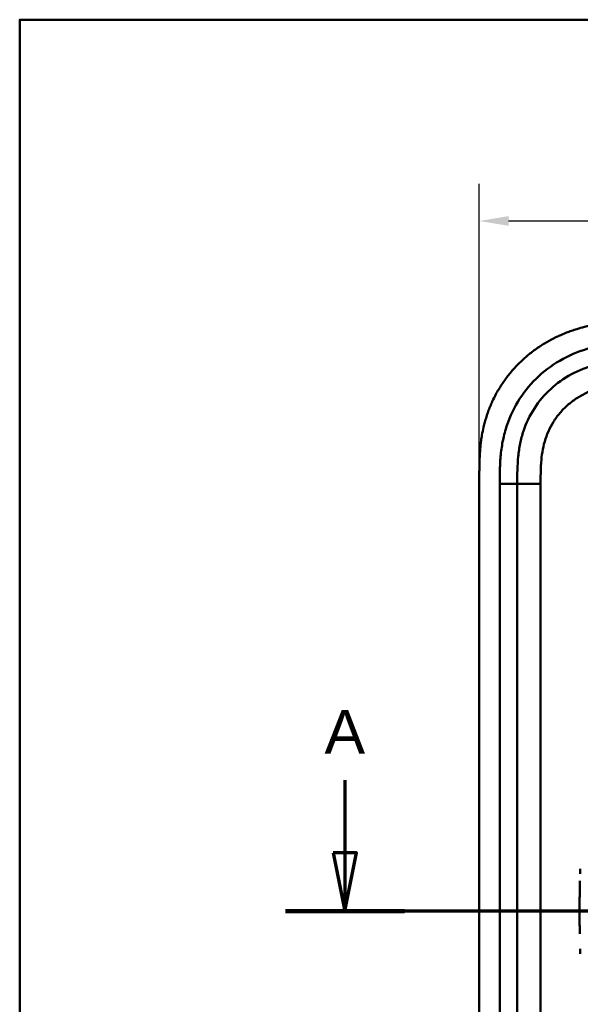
# Model space of a CAD drawing. Header units: millimetres. Extents: x 20 to 833, y 20 to 574.
# Tile 8 of 12: x 20 to 116, y 405 to 574. Entities that reach past the tile are written whole.
import ezdxf

# ---------------------------------------------------------------- set-up
doc = ezdxf.new("R2010")
doc.units = ezdxf.units.MM
doc.header["$LTSCALE"] = 2
for name, color, linetype, lineweight in [('Bemaßungen(DIN)', 7, 'Continuous', 25), ('Schnittansichtslinien(DIN)', 7, 'Continuous', 70), ('Sichtbare Kanten(DIN)', 7, 'Continuous', 50), ('Sichtbare tangentiale Kanten(DIN)', 7, 'Continuous', 50), ('Skizziergeometrie(DIN)', 7, 'Continuous', 50)]:
    doc.layers.add(name, color=color, linetype=linetype, lineweight=lineweight)
doc.styles.add('Aktuell-DINGroßer Text', font='arial.ttf')
doc.styles.add('STANDARD-DIN~0', font='arial.ttf')
doc.dimstyles.new('CAD-LAN', dxfattribs={"dimscale": 2, "dimtxt": 3.5, "dimasz": 2.5, "dimexe": 3.175, "dimexo": 0, "dimgap": 0.8, "dimtad": 1, "dimrnd": 1e-08, "dimtxsty": 'STANDARD-DIN~0', "dimcen": 0.09, "dimdle": 10, "dimclrd": 250, "dimclre": 250, "dimclrt": 250, "dimadec": 0, "dimazin": 2, "dimtfac": 1, "dimtmove": 0, "dimatfit": 3, "dimfxl": 1, "dimtolj": 1, "dimtzin": 0, "dimlwd": 25, "dimlwe": 25, "dimarcsym": 0})

# ---------------------------------------------------------------- blocks, each defined once
blk = doc.blocks.new('Ränder Standardrahmen')
at = {"layer": 'Skizziergeometrie(DIN)', "flags": 128}
blk.add_lwpolyline([(10, 10), (10, 287), (410, 287), (410, 10), (10, 10)], dxfattribs=at)
blk = doc.blocks.new('*D21')
at = {"layer": 'Bemaßungen(DIN)', "color": 250, "linetype": 'Continuous', "lineweight": 25, "true_color": 0x3f3f3f, "transparency": 16777216}
for p, q in [((98.73, 495.53), (98.73, 545.88)), ((312.73, 495.53), (312.73, 545.88)), ((103.73, 539.53), (307.73, 539.53))]:
    blk.add_line(p, q, dxfattribs=at)
at = {"layer": 'Bemaßungen(DIN)', "color": 250, "linetype": 'Continuous', "true_color": 0x3f3f3f, "transparency": 16777216}
for points in [[(103.73, 540.36), (103.73, 538.7), (98.73, 539.53)], [(307.73, 540.36), (307.73, 538.7), (312.73, 539.53)]]:
    blk.add_solid(points, dxfattribs=at)
at = {"layer": 'Defpoints', "color": 0, "linetype": 'Continuous', "transparency": 16777216}
for p in [(312.73, 539.53), (98.73, 495.53), (312.73, 495.53)]:
    blk.add_point(p, dxfattribs=at)
at = {"layer": 'Bemaßungen(DIN)', "color": 250, "linetype": 'Continuous', "lineweight": 25, "true_color": 0x3f3f3f, "transparency": 16777216, "insert": (197.95, 548.16), "char_height": 7, "attachment_point": 1, "style": 'STANDARD-DIN~0'}
blk.add_mtext('\\A1;214', dxfattribs=at)
blk = doc.blocks.new('2DTransSchnitt0')
at = {"layer": 'Schnittansichtslinien(DIN)', "linetype": 'Continuous'}
for p, q in [((37.859, 221.877), (37.859, 215.656)), ((164.121, 221.877), (164.121, 215.656)), ((36.859, 215.656), (37.859, 210.656)), ((38.859, 215.656), (36.859, 215.656)), ((37.859, 215.656), (37.859, 210.656)), ((37.859, 210.656), (38.859, 215.656)), ((163.121, 215.656), (164.121, 210.656)), ((165.121, 215.656), (163.121, 215.656)), ((164.121, 215.656), (164.121, 210.656)), ((164.121, 210.656), (165.121, 215.656)), ((169.212, 210.656), (32.767, 210.656))]:
    blk.add_line(p, q, dxfattribs=at)
at = {"layer": 'Schnittansichtslinien(DIN)', "linetype": 'Continuous', "lineweight": 140}
for p, q in [((42.95, 210.656), (32.767, 210.656)), ((169.212, 210.656), (159.029, 210.656))]:
    blk.add_line(p, q, dxfattribs=at)
at = {"layer": 'Schnittansichtslinien(DIN)', "linetype": 'Continuous', "flags": 128}
for points in [[(36.859, 215.656), (37.859, 210.656), (38.859, 215.656), (36.859, 215.656)], [(163.121, 215.656), (164.121, 210.656), (165.121, 215.656), (163.121, 215.656)]]:
    blk.add_lwpolyline(points, dxfattribs=at)
at = {"layer": 'Schnittansichtslinien(DIN)'}
for points in [[(36.859, 215.656), (37.859, 210.656), (38.859, 215.656), (36.859, 215.656)], [(163.121, 215.656), (164.121, 210.656), (165.121, 215.656), (163.121, 215.656)]]:
    blk.add_solid(points, dxfattribs=at)
at = {"layer": 'Schnittansichtslinien(DIN)', "char_height": 3.734, "attachment_point": 7, "style": 'Aktuell-DINGroßer Text'}
for insert in [(36.105, 224.156), (162.367, 224.156)]:
    blk.add_mtext('A', dxfattribs=dict(at, insert=insert))

msp = doc.modelspace()

# ---------------------------------------------------------------- linework, layer by layer
at = {"layer": 'Sichtbare Kanten(DIN)'}
for p, q in [((98.73, 495.53), (98.73, 304.099)), ((105.23, 494.53), (105.23, 305.099))]:
    msp.add_line(p, q, dxfattribs=at)
for points, knots in [([(126.768, 522.315), (126.171, 522.315), (125.12, 522.314), (123.909, 522.289), (122.996, 522.254), (122.386, 522.221), (121.623, 522.167), (121.013, 522.112), (120.249, 522.029), (119.639, 521.949), (118.724, 521.808), (117.813, 521.638), (116.606, 521.36), (115.71, 521.112), (114.822, 520.831), (114.235, 520.628), (113.364, 520.297), (112.505, 519.934), (111.244, 519.329), (110.154, 518.726), (108.84, 517.893), (107.828, 517.165), (106.621, 516.181), (105.703, 515.337), (104.623, 514.213), (103.815, 513.262), (102.88, 512.013), (102.196, 510.967), (101.502, 509.745), (101.084, 508.906), (100.702, 508.051), (100.465, 507.474), (100.192, 506.743), (99.992, 506.151), (99.765, 505.406), (99.603, 504.805), (99.385, 503.898), (99.202, 502.984), (99.014, 501.759), (98.913, 500.84), (98.837, 499.921), (98.799, 499.309), (98.765, 498.546), (98.748, 497.938), (98.735, 497.181), (98.73, 496.428), (98.73, 495.829), (98.73, 495.53)], [0.00000945, 0.00000945, 0.00000945, 0.00000945, 0.04167564, 0.07292528, 0.08334182, 0.10417491, 0.11459146, 0.13542455, 0.1458411, 0.16667419, 0.17709074, 0.20834038, 0.22917347, 0.26042311, 0.27083965, 0.29167275, 0.30208929, 0.33333893, 0.35417202, 0.39583821, 0.4166713, 0.45833749, 0.47917058, 0.52083676, 0.54166985, 0.58333604, 0.60416913, 0.64583532, 0.66666841, 0.69791805, 0.70833459, 0.72916769, 0.73958423, 0.76041733, 0.77083387, 0.79166696, 0.80208351, 0.83333315, 0.85416624, 0.88541588, 0.89583243, 0.91666552, 0.92708206, 0.94791516, 0.9583317, 0.9791648, 0.99999789, 0.99999789, 0.99999789, 0.99999789]), ([(127.768, 515.815), (126.962, 515.815), (125.366, 515.814), (123.029, 515.706), (120.764, 515.43), (117.846, 514.792), (114.412, 513.43), (110.828, 510.887), (107.998, 507.545), (106.439, 504.266), (105.691, 501.438), (105.362, 499.22), (105.231, 496.914), (105.23, 495.33), (105.23, 494.53)], [18.3883596, 18.3883596, 18.3883596, 18.3883596, 18.6318617, 18.875363, 19.1188643, 19.3623656, 19.8493681, 20.3363707, 20.8233732, 21.3103757, 21.553877, 21.7973783, 22.0408796, 22.2843823, 22.2843823, 22.2843823, 22.2843823]), ([(116.003, 427.725), (116.003, 427.725), (116.003, 427.725), (116.003, 427.725), (116.003, 427.725), (116.003, 427.725), (116.003, 427.726), (116.003, 427.743), (116.004, 427.76), (116.005, 427.8), (116.006, 427.823), (116.01, 427.967), (116.014, 428.089), (116.02, 428.292), (116.023, 428.373), (116.027, 428.481), (116.027, 428.508), (116.029, 428.544), (116.029, 428.553), (116.029, 428.565), (116.029, 428.568), (116.03, 428.572), (116.03, 428.573), (116.03, 428.575), (116.03, 428.575), (116.03, 428.576), (116.03, 428.576), (116.03, 428.576)], [0, 0, 0, 0, 0.000012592, 0.000012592, 0.000034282, 0.000034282, 0.000102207, 0.000102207, 0.005244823, 0.005244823, 0.012100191, 0.012100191, 0.048663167, 0.048663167, 0.073039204, 0.073039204, 0.081164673, 0.081164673, 0.083873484, 0.083873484, 0.084776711, 0.084776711, 0.085077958, 0.085077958, 0.085178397, 0.085178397, 0.085279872, 0.085279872, 0.085279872, 0.085279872]), ([(115.94, 425.138), (115.939, 425.043), (115.937, 424.947), (115.935, 424.852), (115.929, 424.439), (115.923, 424.027), (115.918, 423.616)], [0.32448873, 0.32448873, 0.32448873, 0.32448873, 0.35285696, 0.35285696, 0.35285696, 0.47549945, 0.47549945, 0.47549945, 0.47549945]), ([(115.94, 425.138), (115.94, 425.138), (115.94, 425.138), (115.94, 425.139), (115.94, 425.139), (115.94, 425.139), (115.94, 425.14), (115.94, 425.141), (115.94, 425.142), (115.941, 425.147), (115.941, 425.151), (115.941, 425.165), (115.941, 425.176), (115.942, 425.219), (115.942, 425.252), (115.945, 425.381), (115.947, 425.478), (115.955, 425.867), (115.961, 426.158), (115.968, 426.472), (115.969, 426.494), (115.97, 426.52), (115.97, 426.524), (115.97, 426.532), (115.97, 426.535), (115.97, 426.538), (115.97, 426.539), (115.97, 426.54), (115.97, 426.541), (115.97, 426.541), (115.97, 426.541), (115.97, 426.541)], [0, 0, 0, 0, 0.00003042, 0.00003042, 0.00007044, 0.00007044, 0.00019048, 0.00019048, 0.00055053, 0.00055053, 0.00163057, 0.00163057, 0.00487062, 0.00487062, 0.01459066, 0.01459066, 0.0437507, 0.0437507, 0.13123111, 0.13123111, 0.13788283, 0.13788283, 0.13913003, 0.13913003, 0.14006547, 0.14006547, 0.14024087, 0.14024087, 0.14037254, 0.14037254, 0.14038465, 0.14038465, 0.14038465, 0.14038465]), ([(115.907, 422.072), (115.907, 422.072), (115.907, 422.073), (115.907, 422.073), (115.907, 422.073), (115.907, 422.074), (115.907, 422.074), (115.907, 422.076), (115.907, 422.077), (115.907, 422.082), (115.907, 422.085), (115.908, 422.1), (115.908, 422.111), (115.908, 422.154), (115.908, 422.186), (115.908, 422.316), (115.909, 422.413), (115.911, 422.802), (115.913, 423.093), (115.917, 423.44), (115.917, 423.494), (115.918, 423.569), (115.918, 423.59), (115.918, 423.611), (115.918, 423.612), (115.918, 423.614), (115.918, 423.614), (115.918, 423.615), (115.918, 423.615), (115.918, 423.616), (115.918, 423.616), (115.918, 423.616), (115.918, 423.616), (115.918, 423.616), (115.918, 423.616), (115.918, 423.616)], [0, 0, 0, 0, 0.00006794, 0.00006794, 0.00010794, 0.00010794, 0.00022795, 0.00022795, 0.00058796, 0.00058796, 0.00166798, 0.00166798, 0.004908, 0.004908, 0.01462802, 0.01462802, 0.04378804, 0.04378804, 0.13126821, 0.13126821, 0.14767072, 0.14767072, 0.15382171, 0.15382171, 0.15411336, 0.15411336, 0.15425925, 0.15425925, 0.15433228, 0.15433228, 0.15436886, 0.15436886, 0.15438723, 0.15438723, 0.15440596, 0.15440596, 0.15440596, 0.15440596]), ([(115.907, 422.072), (115.907, 421.819), (115.906, 421.565), (115.906, 421.311), (115.906, 421.057), (115.907, 420.802), (115.907, 420.547)], [0.62936601, 0.62936601, 0.62936601, 0.62936601, 0.70537642, 0.70537642, 0.70537642, 0.78178643, 0.78178643, 0.78178643, 0.78178643]), ([(115.918, 419.006), (115.918, 419.006), (115.918, 419.007), (115.918, 419.007), (115.918, 419.007), (115.918, 419.008), (115.918, 419.008), (115.918, 419.01), (115.918, 419.011), (115.918, 419.016), (115.918, 419.019), (115.918, 419.034), (115.918, 419.045), (115.918, 419.088), (115.917, 419.12), (115.916, 419.25), (115.915, 419.347), (115.912, 419.736), (115.91, 420.027), (115.908, 420.357), (115.908, 420.395), (115.908, 420.452), (115.908, 420.471), (115.908, 420.499), (115.908, 420.509), (115.908, 420.523), (115.908, 420.528), (115.907, 420.535), (115.907, 420.537), (115.907, 420.541), (115.907, 420.542), (115.907, 420.544), (115.907, 420.544), (115.907, 420.545), (115.907, 420.546), (115.907, 420.546), (115.907, 420.546), (115.907, 420.546), (115.907, 420.546), (115.907, 420.547), (115.907, 420.547), (115.907, 420.547), (115.907, 420.547), (115.907, 420.547)], [0, 0, 0, 0, 0.00007709, 0.00007709, 0.00011709, 0.00011709, 0.0002371, 0.0002371, 0.00059712, 0.00059712, 0.00167714, 0.00167714, 0.00491717, 0.00491717, 0.0146372, 0.0146372, 0.04379722, 0.04379722, 0.13127739, 0.13127739, 0.14267197, 0.14267197, 0.1483693, 0.1483693, 0.15121801, 0.15121801, 0.15264242, 0.15264242, 0.15335469, 0.15335469, 0.15371088, 0.15371088, 0.15388903, 0.15388903, 0.15397817, 0.15397817, 0.15402279, 0.15402279, 0.15404516, 0.15404516, 0.15405641, 0.15405641, 0.15406792, 0.15406792, 0.15406792, 0.15406792]), ([(115.918, 419.006), (115.923, 418.595), (115.929, 418.183), (115.935, 417.771), (115.937, 417.675), (115.939, 417.58), (115.94, 417.484)], [0.93532745, 0.93532745, 0.93532745, 0.93532745, 1.05789587, 1.05789587, 1.05789587, 1.08637381, 1.08637381, 1.08637381, 1.08637381]), ([(116.03, 414.049), (116.03, 414.049), (116.03, 414.049), (116.03, 414.05), (116.03, 414.05), (116.03, 414.05), (116.03, 414.051), (116.03, 414.052), (116.03, 414.053), (116.029, 414.058), (116.029, 414.062), (116.029, 414.076), (116.028, 414.087), (116.027, 414.13), (116.026, 414.163), (116.022, 414.292), (116.019, 414.389), (116.013, 414.559), (116.011, 414.632), (116.007, 414.759), (116.005, 414.814), (116.003, 414.873), (116.003, 414.878), (116.003, 414.887), (116.003, 414.891), (116.003, 414.896), (116.003, 414.896), (116.003, 414.898), (116.003, 414.898), (116.003, 414.899), (116.003, 414.899), (116.003, 414.899), (116.003, 414.899), (116.003, 414.899)], [0, 0, 0, 0, 0.0000685, 0.0000685, 0.000108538, 0.000108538, 0.000228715, 0.000228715, 0.000589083, 0.000589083, 0.00166957, 0.00166957, 0.004910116, 0.004910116, 0.014630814, 0.014630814, 0.043792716, 0.043792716, 0.065662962, 0.065662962, 0.08206584, 0.08206584, 0.083603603, 0.083603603, 0.084757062, 0.084757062, 0.084973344, 0.084973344, 0.085135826, 0.085135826, 0.085162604, 0.085162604, 0.08517595, 0.08517595, 0.08517595, 0.08517595])]:
    msp.add_open_spline(points, degree=3, knots=knots, dxfattribs=at)
for points in [[(116.024, 428.414), (116.024, 428.407), (116.024, 428.399), (116.024, 428.391)], [(116.024, 414.21), (116.024, 414.217), (116.024, 414.224), (116.024, 414.232)]]:
    msp.add_open_spline(points, degree=3, dxfattribs=at)
at = {"layer": 'Sichtbare tangentiale Kanten(DIN)'}
for p, q in [((102.23, 305.099), (102.23, 494.53)), ((105.23, 494.53), (102.23, 494.53)), ((109.23, 494.53), (105.23, 494.53)), ((109.23, 494.53), (109.23, 305.099))]:
    msp.add_line(p, q, dxfattribs=at)
for points, knots in [([(102.23, 494.53), (102.23, 495.33), (102.231, 496.977), (102.371, 499.511), (102.745, 502.034), (103.612, 505.324), (105.45, 509.193), (108.783, 513.125), (112.974, 516.096), (116.953, 517.671), (120.27, 518.393), (122.792, 518.7), (125.315, 518.814), (126.962, 518.815), (127.768, 518.815)], [18.388359, 18.388359, 18.388359, 18.388359, 18.6318621, 18.8753634, 19.1188646, 19.3623659, 19.8493685, 20.336371, 20.8233735, 21.3103761, 21.5538774, 21.7973786, 22.0408799, 22.2843826, 22.2843826, 22.2843826, 22.2843826]), ([(127.768, 511.815), (127.604, 511.815), (127.441, 511.815), (127.277, 511.815), (126.834, 511.815), (126.392, 511.813), (125.949, 511.806), (125.797, 511.804), (125.644, 511.801), (125.492, 511.798), (125.416, 511.796), (125.34, 511.794), (125.264, 511.792), (125.187, 511.79), (125.111, 511.788), (125.032, 511.785), (124.722, 511.775), (124.427, 511.762), (124.122, 511.744), (124.115, 511.744), (124.107, 511.744), (124.1, 511.743), (123.482, 511.707), (122.894, 511.655), (122.301, 511.58), (122.292, 511.578), (122.283, 511.577), (122.274, 511.576), (121.673, 511.499), (121.081, 511.398), (120.492, 511.266), (120.486, 511.265), (120.481, 511.264), (120.476, 511.263), (119.876, 511.128), (119.28, 510.963), (118.7, 510.764), (118.697, 510.763), (118.694, 510.762), (118.69, 510.761), (118.104, 510.559), (117.523, 510.321), (116.964, 510.048), (116.405, 509.776), (115.86, 509.465), (115.34, 509.121), (114.82, 508.776), (114.322, 508.396), (113.855, 507.984), (113.385, 507.569), (112.94, 507.118), (112.534, 506.641), (112.13, 506.167), (111.757, 505.658), (111.426, 505.13), (111.096, 504.606), (110.803, 504.052), (110.554, 503.487), (110.307, 502.928), (110.097, 502.345), (109.928, 501.757), (109.927, 501.752), (109.925, 501.748), (109.924, 501.744), (109.758, 501.166), (109.629, 500.579), (109.531, 499.985), (109.53, 499.976), (109.528, 499.967), (109.527, 499.959), (109.43, 499.369), (109.364, 498.78), (109.319, 498.164), (109.318, 498.156), (109.318, 498.149), (109.317, 498.141), (109.295, 497.836), (109.279, 497.542), (109.267, 497.241), (109.254, 496.931), (109.246, 496.622), (109.24, 496.314), (109.229, 495.718), (109.23, 495.123), (109.23, 494.53)], [0, 0, 0, 0, 0.0490671, 0.0490671, 0.0490671, 0.1818725, 0.1818725, 0.1818725, 0.2275822, 0.2275822, 0.2275822, 0.2504376, 0.2504376, 0.2504376, 0.2732931, 0.2732931, 0.2732931, 0.3625526, 0.3625526, 0.3625526, 0.3647147, 0.3647147, 0.3647147, 0.5447737, 0.5447737, 0.5447737, 0.5475879, 0.5475879, 0.5475879, 0.7297386, 0.7297386, 0.7297386, 0.7313885, 0.7313885, 0.7313885, 0.9165146, 0.9165146, 0.9165146, 0.9175992, 0.9175992, 0.9175992, 1.1050076, 1.1050076, 1.1050076, 1.2924792, 1.2924792, 1.2924792, 1.4799717, 1.4799717, 1.4799717, 1.6686885, 1.6686885, 1.6686885, 1.8566662, 1.8566662, 1.8566662, 2.0435313, 2.0435313, 2.0435313, 2.2286199, 2.2286199, 2.2286199, 2.2299464, 2.2299464, 2.2299464, 2.4117448, 2.4117448, 2.4117448, 2.4144628, 2.4144628, 2.4144628, 2.594816, 2.594816, 2.594816, 2.5970115, 2.5970115, 2.5970115, 2.6862568, 2.6862568, 2.6862568, 2.7781066, 2.7781066, 2.7781066, 2.9561096, 2.9561096, 2.9561096, 2.9561096])]:
    msp.add_open_spline(points, degree=3, knots=knots, dxfattribs=at)

# ---------------------------------------------------------------- block references
at = {"xscale": 2, "yscale": 2, "zscale": 2}
msp.add_blockref('Ränder Standardrahmen', (0, 0), dxfattribs=at)
at = {"layer": 'Schnittansichtslinien(DIN)', "xscale": 2, "yscale": 2, "zscale": 2}
msp.add_blockref('2DTransSchnitt0', (0, 0), dxfattribs=at)

# ---------------------------------------------------------------- dimensions: what is measured, and where the dimension line sits
at = {"layer": 'Bemaßungen(DIN)', "color": 250, "linetype": 'Continuous', "lineweight": 25, "true_color": 0x3f3f3f}
dim = msp.add_linear_dim(base=(312.73, 539.53), p1=(98.73, 495.53), p2=(312.73, 495.53), angle=180, dimstyle='CAD-LAN', override={"dimgap": 0.8, "dimdec": 2, "dimtol": 0, "dimlim": 0, "dimtp": 0, "dimtm": 0, "dimtdec": 2, "dimtofl": 0, "dimatfit": 1}, dxfattribs=at)
dim.commit()
dim.dimension.update_dxf_attribs({"geometry": '*D21', "text_midpoint": (205.73, 539.53), "dimtype": 160})

doc.saveas('drawing.dxf')
